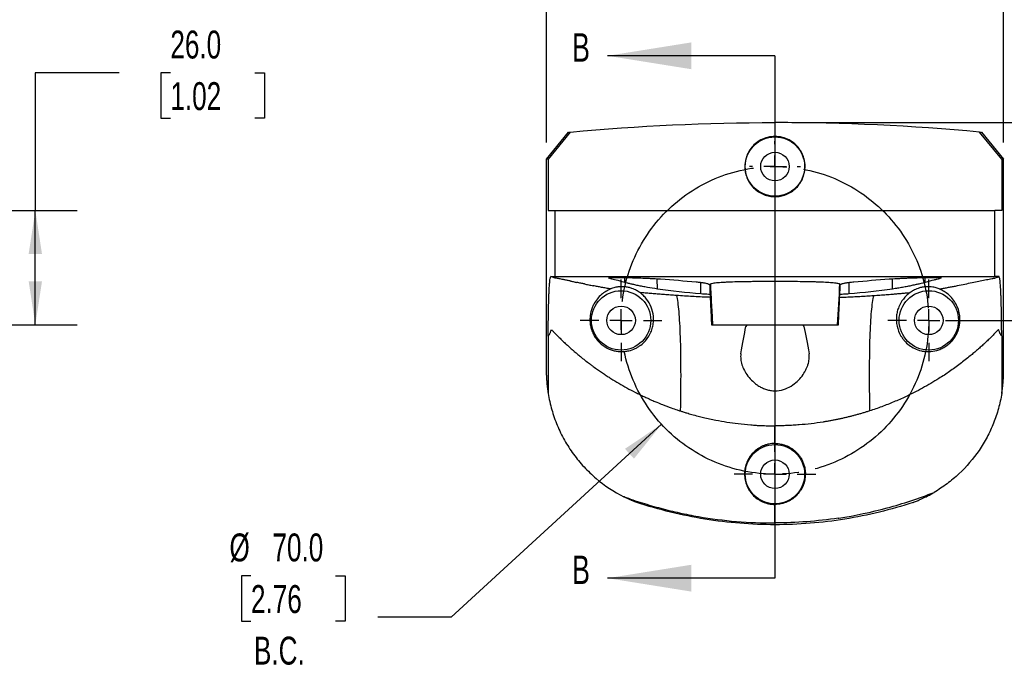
# Model space of a CAD drawing. Header units: millimetres. Extents: x 19 to 819, y 19 to 629.
# Tile 9 of 12: x 243 to 467, y 392 to 540. Entities that reach past the tile are written whole.
import ezdxf

# ---------------------------------------------------------------- set-up
doc = ezdxf.new("R2010")
doc.units = ezdxf.units.MM
doc.header["$LTSCALE"] = 3
doc.linetypes.add('SLD-Center', pattern=[19.05, 15.24, -1.27, 1.27, -1.27])
doc.linetypes.add('SLD-Solid', pattern=[0])
doc.layers.add('CENTER', color=40, linetype='SLD-Center')
doc.layers.add('DIMENSIONS', color=140, linetype='SLD-Solid', lineweight=25)
doc.layers.add('TEXT', color=140, linetype='SLD-Solid', lineweight=25)
doc.styles.add('SLDTEXTSTYLE0', font='TXT', dxfattribs={"width": 0.7})
doc.dimstyles.new('SLDDIMSTYLE0', dxfattribs={"dimtxt": 6.474023, "dimasz": 9.906, "dimexe": 0, "dimexo": 0.0625, "dimgap": 1.618506, "dimtad": 0, "dimtih": 1, "dimtoh": 1, "dimrnd": 1e-09, "dimzin": 4, "dimdsep": 46, "dimtxsty": 'SLDTEXTSTYLE0', "dimsah": 1, "dimcen": 0.09, "dimadec": 0, "dimazin": 1, "dimtfac": 1, "dimtofl": 0, "dimtmove": 0, "dimatfit": 3, "dimfxl": 0, "dimfrac": 2, "dimtolj": 1, "dimtzin": 12, "dimarcsym": 0})
doc.dimstyles.new('SLDDIMSTYLE2', dxfattribs={"dimtxt": 6.474023, "dimasz": 9.906, "dimexe": 0, "dimexo": 0.0625, "dimgap": 1.618506, "dimtad": 0, "dimtih": 1, "dimtoh": 1, "dimrnd": 1e-09, "dimzin": 4, "dimdsep": 46, "dimtxsty": 'SLDTEXTSTYLE0', "dimsah": 1, "dimcen": 0, "dimadec": 0, "dimazin": 1, "dimtfac": 1, "dimtofl": 0, "dimtmove": 0, "dimatfit": 3, "dimfxl": 0, "dimfrac": 2, "dimtolj": 1, "dimtzin": 12, "dimarcsym": 0})
doc.dimstyles.new('SLDDIMSTYLE3', dxfattribs={"dimtxt": 6.474023, "dimasz": 9.906, "dimexe": 0, "dimexo": 0.0625, "dimgap": 1.618506, "dimtad": 0, "dimtih": 1, "dimtoh": 1, "dimrnd": 1e-09, "dimzin": 4, "dimdsep": 46, "dimtxsty": 'SLDTEXTSTYLE0', "dimsah": 1, "dimcen": 0.09, "dimadec": 0, "dimazin": 1, "dimtfac": 1, "dimtmove": 0, "dimatfit": 0, "dimfxl": 0, "dimfrac": 2, "dimtolj": 1, "dimtzin": 12, "dimarcsym": 0})

# ---------------------------------------------------------------- blocks, each defined once
blk = doc.blocks.new('_D')
at = {"layer": 'DIMENSIONS'}
for p, q in [((265.68, 528.34), (246.63, 528.34)), ((246.63, 528.34), (246.63, 497.04)), ((277.35, 528.34), (275.17, 528.34)), ((275.17, 528.34), (275.17, 518.05)), ((296.59, 528.34), (298.76, 528.34)), ((298.76, 528.34), (298.76, 518.05)), ((275.17, 518.05), (277.35, 518.05)), ((298.76, 518.05), (296.59, 518.05)), ((222.78, 497.04), (256.15, 497.04)), ((246.63, 471.04), (246.63, 497.04)), ((198.28, 471.04), (256.15, 471.04))]:
    blk.add_line(p, q, dxfattribs=at)
for points in [[(246.63, 497.04), (245.11, 487.14), (248.15, 487.14)], [(246.63, 471.04), (248.15, 480.95), (245.11, 480.95)]]:
    blk.add_solid(points, dxfattribs=at)
at = {"layer": 'DIMENSIONS', "char_height": 6.35, "attachment_point": 1, "style": 'SLDTEXTSTYLE0'}
for s, insert in [('26.0', (277.35, 537.98)), ('1.02', (277.35, 526.24))]:
    blk.add_mtext(s, dxfattribs=dict(at, insert=insert))
blk = doc.blocks.new('_D_3')
at = {"layer": 'DIMENSIONS'}
for p, q in [((389.11, 448.39), (341.25, 404.51)), ((295.69, 413.91), (293.52, 413.91)), ((293.52, 413.91), (293.52, 403.62)), ((314.93, 413.91), (317.1, 413.91)), ((317.1, 413.91), (317.1, 403.62)), ((293.52, 403.62), (295.69, 403.62)), ((317.1, 403.62), (314.93, 403.62)), ((341.25, 404.51), (324.58, 404.51))]:
    blk.add_line(p, q, dxfattribs=at)
blk.add_solid([(389.11, 448.39), (380.78, 442.82), (382.84, 440.57)], dxfattribs=at)
at = {"layer": 'DIMENSIONS', "char_height": 6.35, "attachment_point": 1, "style": 'SLDTEXTSTYLE0'}
for s, insert in [('%%c', (290.8, 423.55)), ('70.0', (300.58, 423.55)), ('2.76', (295.69, 411.81)), ('B.C.', (296.37, 400.07))]:
    blk.add_mtext(s, dxfattribs=dict(at, insert=insert))
blk = doc.blocks.new('_D_4')
at = {"layer": 'DIMENSIONS'}
for p, q in [((362.91, 512.51), (362.91, 578.26)), ((466.91, 512.51), (466.91, 578.26)), ((362.91, 568.74), (398.38, 568.74)), ((407.15, 568.74), (404.98, 568.74)), ((404.98, 568.74), (404.98, 558.45)), ((426.39, 568.74), (428.57, 568.74)), ((428.57, 568.74), (428.57, 558.45)), ((466.91, 568.74), (435.16, 568.74)), ((404.98, 558.45), (407.15, 558.45)), ((428.57, 558.45), (426.39, 558.45))]:
    blk.add_line(p, q, dxfattribs=at)
for points in [[(362.91, 568.74), (372.82, 567.21), (372.82, 570.26)], [(466.91, 568.74), (457, 570.26), (457, 567.21)]]:
    blk.add_solid(points, dxfattribs=at)
at = {"layer": 'DIMENSIONS', "char_height": 6.35, "attachment_point": 1, "style": 'SLDTEXTSTYLE0'}
for s, insert in [('104.0', (404.46, 578.37)), ('4.09', (407.15, 566.63))]:
    blk.add_mtext(s, dxfattribs=dict(at, insert=insert))
blk = doc.blocks.new('_D_5')
at = {"layer": 'DIMENSIONS'}
for p, q in [((519.92, 517.04), (519.92, 536.09)), ((418.72, 517.04), (529.45, 517.04)), ((510.31, 493.64), (508.13, 493.64)), ((508.13, 493.64), (508.13, 483.35)), ((529.54, 493.64), (531.72, 493.64)), ((531.72, 493.64), (531.72, 483.35)), ((508.13, 483.35), (510.31, 483.35)), ((531.72, 483.35), (529.54, 483.35)), ((453.72, 472.04), (529.45, 472.04)), ((519.92, 472.04), (519.92, 452.99))]:
    blk.add_line(p, q, dxfattribs=at)
for points in [[(519.92, 517.04), (521.45, 526.95), (518.4, 526.95)], [(519.92, 472.04), (518.4, 462.14), (521.45, 462.14)]]:
    blk.add_solid(points, dxfattribs=at)
at = {"layer": 'DIMENSIONS', "char_height": 6.35, "attachment_point": 1, "style": 'SLDTEXTSTYLE0'}
for s, insert in [('45.0', (510.31, 503.28)), ('1.77', (510.31, 491.54))]:
    blk.add_mtext(s, dxfattribs=dict(at, insert=insert))
blk = doc.blocks.new('SW_CENTERMARKSYMBOL_0')
at = {"layer": 'CENTER', "color": 0}
for p, q in [((0, 5.08), (0, 9.29)), ((0, 0), (0, 2.54)), ((-5.08, 0), (-9.29, 0)), ((0, 0), (-2.54, 0)), ((0, 0), (0, -2.54)), ((0, 0), (2.54, 0)), ((5.08, 0), (9.29, 0)), ((0, -5.08), (0, -9.29))]:
    blk.add_line(p, q, dxfattribs=at)
blk = doc.blocks.new('SW_CENTERMARKSYMBOL_1')
at = {"layer": 'CENTER', "color": 0}
for p, q in [((0, 5.08), (0, 9.29)), ((0, 0), (0, 2.54)), ((-5.08, 0), (-9.29, 0)), ((0, 0), (-2.54, 0)), ((0, 0), (0, -2.54)), ((0, 0), (2.54, 0)), ((5.08, 0), (9.29, 0)), ((0, -5.08), (0, -9.29))]:
    blk.add_line(p, q, dxfattribs=at)
blk = doc.blocks.new('SW_CENTERMARKSYMBOL_2')
at = {"layer": 'CENTER', "color": 0}
for p, q in [((0, 5.08), (0, 5.79)), ((0, 0), (0, 2.54)), ((-5.08, 0), (-5.79, 0)), ((0, 0), (-2.54, 0)), ((0, 0), (0, -2.54)), ((0, 0), (2.54, 0)), ((5.08, 0), (5.79, 0)), ((0, -5.08), (0, -5.79))]:
    blk.add_line(p, q, dxfattribs=at)
blk = doc.blocks.new('SW_CENTERMARKSYMBOL_3')
at = {"layer": 'CENTER', "color": 0}
for p, q in [((0, 5.08), (0, 9.29)), ((0, 0), (0, 2.54)), ((-5.08, 0), (-9.29, 0)), ((0, 0), (-2.54, 0)), ((0, 0), (0, -2.54)), ((0, 0), (2.54, 0)), ((5.08, 0), (9.29, 0)), ((0, -5.08), (0, -9.29))]:
    blk.add_line(p, q, dxfattribs=at)

msp = doc.modelspace()

# ---------------------------------------------------------------- linework, layer by layer
for p, q in [((362.911, 508.7), (367.945, 514.836)), ((368.338, 514.872), (363.302, 508.737)), ((466.519, 508.737), (461.483, 514.872)), ((461.876, 514.836), (466.911, 508.7)), ((362.911, 459.586), (362.911, 508.7)), ((363.302, 508.737), (363.311, 497.044)), ((466.519, 508.737), (466.511, 497.044)), ((466.911, 459.586), (466.911, 508.7)), ((363.311, 497.044), (364.911, 497.044)), ((364.911, 482.044), (364.911, 497.044)), ((364.911, 497.044), (464.911, 497.044)), ((464.911, 482.044), (464.911, 497.044)), ((466.511, 497.044), (464.911, 497.044)), ((380.721, 480.684), (380.748, 481.797)), ((449.1, 480.684), (449.073, 481.797)), ((388.151, 479.178), (388.145, 481.516)), ((398.054, 478.053), (398.047, 480.693)), ((400.082, 480.205), (400.209, 480.359)), ((429.74, 480.205), (429.612, 480.359)), ((431.767, 478.053), (431.774, 480.694)), ((441.67, 479.178), (441.676, 481.515)), ((400.718, 471.044), (429.103, 471.044)), ((408.477, 471.044), (408.319, 470.669)), ((421.503, 470.669), (421.35, 471.044))]:
    msp.add_line(p, q)
at = {"flags": 128}
for points in [[(367.945, 514.836), (368.165, 514.856), (368.338, 514.872)], [(461.483, 514.872), (461.703, 514.852), (461.876, 514.836)], [(363.302, 508.737), (363.107, 508.718), (362.911, 508.7)], [(466.911, 508.7), (466.715, 508.718), (466.519, 508.737)]]:
    msp.add_lwpolyline(points, dxfattribs=at)
for centre, radius in [((414.911, 507.044), 6.75), ((414.911, 507.044), 3.25), ((379.911, 472.044), 6.75), ((449.911, 472.044), 6.75), ((379.911, 472.044), 3.25), ((449.911, 472.044), 3.25), ((414.911, 437.044), 6.75), ((414.911, 437.044), 3.25)]:
    msp.add_circle(centre, radius)
for points in [[(368.338, 514.872), (383.818, 516.32), (399.363, 517.044), (414.911, 517.044)], [(461.483, 514.872), (446.003, 516.32), (430.459, 517.044), (414.911, 517.044)], [(388.888, 481.468), (391.585, 481.278), (394.28, 481.053), (396.975, 480.808)], [(399.801, 480.28), (399.703, 480.322), (399.613, 480.363), (399.531, 480.403)], [(399.801, 480.28), (399.84, 480.263), (399.92, 480.229), (400.005, 480.195), (400.049, 480.177)], [(414.911, 480.972), (414.911, 480.966), (414.911, 480.961), (414.911, 480.955)], [(429.612, 480.359), (429.449, 477.254), (429.281, 474.149), (429.103, 471.044)], [(430.02, 480.28), (429.981, 480.263), (429.901, 480.229), (429.816, 480.195), (429.772, 480.177)], [(430.02, 480.28), (430.118, 480.322), (430.208, 480.363), (430.29, 480.403)], [(432.847, 480.808), (435.541, 481.053), (438.236, 481.278), (440.933, 481.468)], [(398.054, 478.053), (394.743, 478.343), (391.444, 478.73), (388.151, 479.178)], [(441.67, 479.178), (438.377, 478.73), (435.078, 478.343), (431.767, 478.053)], [(407.162, 464.461), (407.538, 466.802), (407.923, 468.869), (408.319, 470.669)], [(421.503, 470.669), (421.898, 468.869), (422.284, 466.802), (422.659, 464.461)], [(414.911, 455.941), (414.911, 455.969), (414.911, 455.997), (414.911, 456.024)], [(414.911, 455.941), (414.911, 453.443), (414.911, 450.795), (414.911, 448.044)], [(414.911, 446.015), (414.91, 446.691), (414.911, 447.368), (414.911, 448.044)], [(414.911, 444.039), (414.91, 444.698), (414.91, 445.356), (414.911, 446.015)], [(414.911, 427.044), (414.911, 428.103), (414.911, 429.144), (414.911, 430.168)], [(429.317, 427.044), (424.542, 426.327), (419.74, 425.957), (414.911, 425.938)], [(414.911, 425.938), (414.911, 426.308), (414.911, 426.676), (414.911, 427.044)], [(429.317, 427.044), (429.363, 427.051), (429.408, 427.058), (429.453, 427.064)]]:
    msp.add_open_spline(points, degree=3)
for points, knots in [([(421.764, 507.044), (421.764, 507.615), (421.694, 508.261), (421.387, 509.314), (421.25, 509.678), (420.89, 510.416), (420.666, 510.79), (420.118, 511.52), (419.793, 511.877), (419.038, 512.535), (418.609, 512.836), (417.66, 513.342), (417.142, 513.545), (416.052, 513.822), (415.481, 513.894), (414.34, 513.894), (413.769, 513.822), (412.679, 513.545), (412.161, 513.342), (411.212, 512.836), (410.783, 512.535), (410.028, 511.877), (409.703, 511.52), (409.155, 510.79), (408.931, 510.416), (408.571, 509.678), (408.434, 509.314), (408.127, 508.261), (408.057, 507.615), (408.057, 507.044)], [0, 0, 0, 0, 0.125, 0.125, 0.1875, 0.1875, 0.25, 0.25, 0.3125, 0.3125, 0.375, 0.375, 0.4375, 0.4375, 0.5, 0.5, 0.5625, 0.5625, 0.625, 0.625, 0.6875, 0.6875, 0.75, 0.75, 0.8125, 0.8125, 0.875, 0.875, 1, 1, 1, 1]), ([(408.057, 507.044), (408.057, 506.64), (408.092, 506.221), (408.249, 505.372), (408.37, 504.942), (408.704, 504.098), (408.917, 503.684), (409.429, 502.9), (409.729, 502.53), (410.398, 501.861), (410.767, 501.561), (411.551, 501.049), (411.965, 500.836), (412.809, 500.501), (413.239, 500.38), (414.088, 500.223), (414.507, 500.187), (415.315, 500.187), (415.734, 500.223), (416.582, 500.38), (417.012, 500.501), (417.856, 500.836), (418.27, 501.049), (419.054, 501.561), (419.423, 501.861), (420.093, 502.53), (420.392, 502.9), (420.904, 503.684), (421.117, 504.098), (421.451, 504.942), (421.572, 505.372), (421.729, 506.221), (421.764, 506.64), (421.764, 507.044)], [0, 0, 0, 0, 0.0625, 0.0625, 0.125, 0.125, 0.1875, 0.1875, 0.25, 0.25, 0.3125, 0.3125, 0.375, 0.375, 0.4375, 0.4375, 0.5, 0.5, 0.5625, 0.5625, 0.625, 0.625, 0.6875, 0.6875, 0.75, 0.75, 0.8125, 0.8125, 0.875, 0.875, 0.9375, 0.9375, 1, 1, 1, 1]), ([(363.319, 468.415), (363.326, 469.585), (363.336, 470.702), (363.356, 472.296), (363.363, 472.814), (363.376, 473.57), (363.38, 473.819), (363.389, 474.305), (363.394, 474.541), (363.419, 475.693), (363.442, 476.514), (363.479, 477.609), (363.492, 477.948), (363.519, 478.57), (363.533, 478.854), (363.561, 479.375), (363.575, 479.612), (363.605, 480.043), (363.62, 480.239), (363.665, 480.766), (363.696, 481.037), (363.757, 481.469), (363.788, 481.629), (363.851, 481.867), (363.882, 481.946), (363.914, 481.993)], [0, 0, 0, 0, 0.125, 0.125, 0.1875, 0.1875, 0.21875, 0.21875, 0.25, 0.25, 0.375, 0.375, 0.4375, 0.4375, 0.5, 0.5, 0.5625, 0.5625, 0.625, 0.625, 0.75, 0.75, 0.875, 0.875, 1, 1, 1, 1]), ([(363.914, 481.993), (363.934, 482.025), (363.955, 482.04), (363.997, 482.05), (364.017, 482.047), (364.08, 482.044), (364.121, 482.046), (364.246, 482.043), (364.329, 482.044), (364.578, 482.045), (364.744, 482.044), (364.911, 482.044)], [0, 0, 0, 0, 0.0625, 0.0625, 0.125, 0.125, 0.25, 0.25, 0.5, 0.5, 1, 1, 1, 1]), ([(364.918, 481.665), (364.836, 481.695), (364.671, 481.756), (364.42, 481.84), (364.168, 481.92), (363.998, 481.969), (363.914, 481.993)], [0, 0, 0, 0, 0.25080722, 0.50100796, 0.75070879, 1, 1, 1, 1]), ([(364.911, 482.044), (364.911, 482.045), (365.234, 482.044), (366.186, 482.044), (366.581, 482.044), (367.294, 482.044), (367.552, 482.044), (368.107, 482.044), (368.403, 482.044), (369.97, 482.044), (371.504, 482.044), (373.769, 482.044), (374.24, 482.044), (375.217, 482.044), (375.724, 482.044), (377.291, 482.044), (378.39, 482.044), (381.847, 482.044), (384.362, 482.044), (387.774, 482.044), (388.472, 482.044), (389.883, 482.044), (390.597, 482.044), (392.76, 482.044), (395.705, 482.044), (398.771, 482.044), (401.117, 482.044), (401.906, 482.044), (403.5, 482.044), (404.307, 482.044), (408.344, 482.044), (411.609, 482.044), (414.911, 482.044)], [0, 0, 0, 0, 0.125, 0.125, 0.1875, 0.1875, 0.21875, 0.21875, 0.25, 0.25, 0.375, 0.375, 0.40625, 0.40625, 0.4375, 0.4375, 0.5, 0.5, 0.625, 0.625, 0.65625, 0.65625, 0.6875, 0.6875, 0.75, 0.8125, 0.8125, 0.84375, 0.84375, 0.875, 0.875, 1, 1, 1, 1]), ([(368.301, 481.008), (368.161, 481.037), (367.889, 481.093), (367.503, 481.171), (367.145, 481.243), (366.816, 481.309), (366.452, 481.381), (366.057, 481.457), (365.641, 481.536), (365.32, 481.595), (365.112, 481.632), (365.005, 481.65), (364.949, 481.66), (364.918, 481.665)], [0, 0, 0, 0, 0.1136298, 0.221039, 0.3221441, 0.4168877, 0.5052369, 0.6415005, 0.7710055, 0.894863, 0.9466304, 0.9699922, 1, 1, 1, 1]), ([(380.721, 480.684), (379.961, 480.902), (379.319, 481.068), (378.268, 481.331), (377.858, 481.429), (377.423, 481.547), (377.308, 481.582), (377.14, 481.643), (377.087, 481.669), (377.023, 481.74), (377.105, 481.776), (377.313, 481.805)], [0, 0, 0, 0, 0.25, 0.25, 0.5, 0.5, 0.625, 0.625, 0.75, 0.75, 1, 1, 1, 1]), ([(377.313, 481.805), (377.385, 481.816), (377.538, 481.822), (377.885, 481.828), (378.022, 481.829), (378.33, 481.829), (378.5, 481.829), (378.875, 481.826), (379.079, 481.824), (379.521, 481.819), (379.757, 481.816), (380.251, 481.807), (380.51, 481.802), (381.052, 481.791), (381.336, 481.785), (382.213, 481.764), (382.82, 481.747), (384.078, 481.706), (384.73, 481.683), (385.676, 481.644), (385.988, 481.63), (386.605, 481.601), (386.911, 481.586), (387.808, 481.538), (388.367, 481.504), (388.888, 481.468)], [0, 0, 0, 0, 0.125, 0.125, 0.1875, 0.1875, 0.25, 0.25, 0.3125, 0.3125, 0.375, 0.375, 0.4375, 0.4375, 0.5, 0.5, 0.625, 0.625, 0.75, 0.75, 0.8125, 0.8125, 0.875, 0.875, 1, 1, 1, 1]), ([(414.911, 482.044), (418.212, 482.044), (421.458, 482.044), (426.248, 482.044), (427.832, 482.044), (430.186, 482.044), (430.969, 482.044), (432.522, 482.044), (433.288, 482.044), (437.071, 482.044), (439.941, 482.044), (443.337, 482.044), (444.006, 482.044), (445.326, 482.044), (445.977, 482.044), (447.888, 482.044), (449.1, 482.044), (452.559, 482.044), (454.629, 482.044), (456.914, 482.044), (457.357, 482.044), (458.204, 482.044), (458.609, 482.044), (459.766, 482.044), (460.464, 482.044), (461.712, 482.044), (462.262, 482.044), (462.977, 482.044), (463.197, 482.044), (463.598, 482.044), (463.78, 482.044), (464.587, 482.044), (464.911, 482.045), (464.911, 482.044)], [0, 0, 0, 0, 0.125, 0.125, 0.1875, 0.1875, 0.21875, 0.21875, 0.25, 0.25, 0.375, 0.375, 0.40625, 0.40625, 0.4375, 0.4375, 0.5, 0.5, 0.625, 0.625, 0.65625, 0.65625, 0.6875, 0.6875, 0.75, 0.75, 0.8125, 0.8125, 0.84375, 0.84375, 0.875, 0.875, 1, 1, 1, 1]), ([(414.911, 482.044), (414.911, 481.922), (414.911, 481.775), (414.911, 481.422), (414.911, 481.217), (414.911, 480.972)], [0, 0, 0, 0, 0.5, 0.5, 1, 1, 1, 1]), ([(440.933, 481.468), (441.454, 481.504), (442.012, 481.538), (442.902, 481.586), (443.21, 481.601), (443.83, 481.63), (444.143, 481.644), (444.776, 481.67), (445.097, 481.682), (445.735, 481.705), (446.051, 481.716), (446.676, 481.736), (446.985, 481.746), (447.597, 481.763), (447.899, 481.771), (448.771, 481.792), (449.313, 481.803), (450.314, 481.82), (450.751, 481.825), (451.316, 481.829), (451.49, 481.829), (451.798, 481.829), (451.932, 481.828), (452.164, 481.824), (452.26, 481.822), (452.415, 481.815), (452.472, 481.811), (452.509, 481.805)], [0, 0, 0, 0, 0.125, 0.125, 0.1875, 0.1875, 0.25, 0.25, 0.3125, 0.3125, 0.375, 0.375, 0.4375, 0.4375, 0.5, 0.5, 0.625, 0.625, 0.75, 0.75, 0.8125, 0.8125, 0.875, 0.875, 0.9375, 0.9375, 1, 1, 1, 1]), ([(452.509, 481.805), (452.717, 481.776), (452.797, 481.74), (452.715, 481.647), (452.551, 481.589), (452.121, 481.472), (451.946, 481.428), (451.535, 481.325), (451.299, 481.267), (450.505, 481.068), (449.86, 480.902), (449.1, 480.684)], [0, 0, 0, 0, 0.25, 0.25, 0.5, 0.5, 0.625, 0.625, 0.75, 0.75, 1, 1, 1, 1]), ([(452.284, 479.194), (452.449, 479.221), (452.777, 479.274), (453.257, 479.356), (453.723, 479.437), (454.334, 479.547), (455.085, 479.687), (456.278, 479.918), (457.724, 480.212), (459.369, 480.557), (460.912, 480.883), (462.351, 481.18), (463.465, 481.4), (464.199, 481.54), (464.604, 481.613), (464.804, 481.648), (464.903, 481.665)], [0, 0, 0, 0, 0.0320559, 0.0635034, 0.0943439, 0.1245789, 0.1861865, 0.2477783, 0.3741438, 0.5004295, 0.6255522, 0.7505517, 0.8751878, 0.9376392, 0.9688758, 1, 1, 1, 1]), ([(464.903, 481.665), (465.013, 481.705), (465.233, 481.785), (465.568, 481.894), (465.794, 481.96), (465.907, 481.993)], [0, 0, 0, 0, 0.3332531, 0.6665391, 1, 1, 1, 1]), ([(465.908, 481.993), (465.887, 482.025), (465.866, 482.04), (465.824, 482.05), (465.804, 482.047), (465.741, 482.044), (465.7, 482.046), (465.575, 482.043), (465.492, 482.044), (465.243, 482.045), (465.077, 482.044), (464.911, 482.044)], [0, 0, 0, 0, 0.0625, 0.0625, 0.125, 0.125, 0.25, 0.25, 0.5, 0.5, 1, 1, 1, 1]), ([(466.501, 468.5), (466.495, 469.666), (466.485, 470.777), (466.465, 472.362), (466.457, 472.877), (466.444, 473.627), (466.44, 473.875), (466.431, 474.358), (466.426, 474.593), (466.401, 475.737), (466.378, 476.552), (466.347, 477.458), (466.341, 477.633), (466.328, 477.969), (466.321, 478.13), (466.301, 478.593), (466.287, 478.875), (466.259, 479.391), (466.245, 479.627), (466.216, 480.055), (466.201, 480.249), (466.155, 480.773), (466.125, 481.042), (466.063, 481.472), (466.032, 481.631), (465.97, 481.868), (465.939, 481.946), (465.908, 481.993)], [0, 0, 0, 0, 0.125, 0.125, 0.1875, 0.1875, 0.21875, 0.21875, 0.25, 0.25, 0.375, 0.375, 0.40625, 0.40625, 0.4375, 0.4375, 0.5, 0.5, 0.5625, 0.5625, 0.625, 0.625, 0.75, 0.75, 0.875, 0.875, 1, 1, 1, 1]), ([(368.301, 481.008), (368.418, 480.984), (368.658, 480.934), (369.036, 480.855), (369.423, 480.774), (369.688, 480.718), (369.817, 480.691)], [0, 0, 0, 0, 0.2383643, 0.4910918, 0.750687, 1, 1, 1, 1]), ([(371.559, 480.325), (371.43, 480.352), (371.158, 480.409), (370.738, 480.497), (370.286, 480.592), (369.978, 480.657), (369.817, 480.691)], [0, 0, 0, 0, 0.2163818, 0.4550743, 0.7162389, 1, 1, 1, 1]), ([(371.559, 480.325), (371.721, 480.292), (372.044, 480.224), (372.537, 480.123), (373.044, 480.019), (373.391, 479.95), (373.57, 479.915)], [0, 0, 0, 0, 0.2478959, 0.4958806, 0.7397772, 1, 1, 1, 1]), ([(377.537, 479.194), (377.361, 479.222), (377.01, 479.28), (376.49, 479.368), (375.977, 479.459), (375.32, 479.578), (374.51, 479.73), (373.889, 479.852), (373.57, 479.915)], [0, 0, 0, 0, 0.1269862, 0.2540643, 0.3812633, 0.5086107, 0.7479848, 1, 1, 1, 1]), ([(384.166, 478.368), (383.927, 478.54), (383.672, 478.703), (383.239, 478.938), (383.086, 479.015), (382.748, 479.168), (382.565, 479.244), (382.244, 479.357), (382.129, 479.395), (381.878, 479.469), (381.74, 479.506), (381.448, 479.572), (381.297, 479.601), (381.009, 479.647), (380.877, 479.663), (380.639, 479.686), (380.533, 479.693), (380.335, 479.703), (380.246, 479.705), (379.994, 479.707), (379.849, 479.702), (379.58, 479.685), (379.457, 479.674), (379.228, 479.647), (379.121, 479.632), (378.817, 479.581), (378.637, 479.542), (378.297, 479.456), (378.138, 479.409), (377.83, 479.307), (377.681, 479.252), (377.537, 479.194)], [0, 0, 0, 0, 0.125, 0.125, 0.1875, 0.1875, 0.25, 0.25, 0.28125, 0.28125, 0.3125, 0.3125, 0.34375, 0.34375, 0.375, 0.375, 0.40625, 0.40625, 0.4375, 0.4375, 0.5, 0.5, 0.5625, 0.5625, 0.625, 0.625, 0.75, 0.75, 0.875, 0.875, 1, 1, 1, 1]), ([(388.151, 479.178), (387.382, 479.282), (386.624, 479.406), (385.504, 479.61), (385.137, 479.68), (384.431, 479.82), (384.089, 479.891), (383.43, 480.031), (383.112, 480.101), (382.52, 480.234), (382.244, 480.298), (381.731, 480.42), (381.493, 480.479), (381.069, 480.587), (380.882, 480.638), (380.721, 480.684)], [0, 0, 0, 0, 0.25, 0.25, 0.375, 0.375, 0.5, 0.5, 0.625, 0.625, 0.75, 0.75, 0.875, 0.875, 1, 1, 1, 1]), ([(396.975, 480.808), (397.31, 480.777), (397.616, 480.746), (398.034, 480.697), (398.167, 480.681), (398.418, 480.647), (398.537, 480.63), (398.865, 480.578), (399.048, 480.544), (399.344, 480.474), (399.457, 480.438), (399.531, 480.403)], [0, 0, 0, 0, 0.25, 0.25, 0.375, 0.375, 0.5, 0.5, 0.75, 0.75, 1, 1, 1, 1]), ([(400.051, 480.203), (400.07, 479.795), (400.152, 477.958), (400.289, 474.905), (400.409, 472.26), (400.464, 471.043)], [0, 0, 0, 0, 0.1337308, 0.6015068, 1, 1, 1, 1]), ([(400.209, 480.359), (400.352, 480.422), (400.569, 480.477), (401.002, 480.551), (401.165, 480.575), (401.526, 480.618), (401.726, 480.639), (402.375, 480.697), (402.87, 480.73), (403.701, 480.774), (403.993, 480.788), (404.607, 480.813), (404.931, 480.825), (405.935, 480.857), (406.646, 480.875), (407.774, 480.898), (408.16, 480.904), (408.952, 480.917), (409.361, 480.922), (410.594, 480.937), (411.434, 480.944), (412.72, 480.951), (413.153, 480.952), (414.028, 480.955), (414.47, 480.955), (414.911, 480.955)], [0, 0, 0, 0, 0.125, 0.125, 0.1875, 0.1875, 0.25, 0.25, 0.375, 0.375, 0.4375, 0.4375, 0.5, 0.5, 0.625, 0.625, 0.6875, 0.6875, 0.75, 0.75, 0.875, 0.875, 0.9375, 0.9375, 1, 1, 1, 1]), ([(400.209, 480.359), (400.252, 479.545), (400.337, 477.942), (400.465, 475.576), (400.591, 473.285), (400.676, 471.782), (400.718, 471.044)], [0, 0, 0, 0, 0.2620449, 0.5160582, 0.7620423, 1, 1, 1, 1]), ([(414.911, 480.955), (415.793, 480.955), (416.662, 480.953), (417.946, 480.946), (418.371, 480.943), (419.214, 480.936), (419.634, 480.932), (420.873, 480.917), (421.661, 480.905), (422.789, 480.883), (423.155, 480.874), (423.87, 480.856), (424.219, 480.846), (425.223, 480.814), (425.835, 480.789), (426.667, 480.745), (426.93, 480.73), (427.427, 480.696), (427.662, 480.678), (428.309, 480.62), (428.669, 480.577), (429.104, 480.503), (429.231, 480.476), (429.45, 480.42), (429.541, 480.391), (429.612, 480.359)], [0, 0, 0, 0, 0.125, 0.125, 0.1875, 0.1875, 0.25, 0.25, 0.375, 0.375, 0.4375, 0.4375, 0.5, 0.5, 0.625, 0.625, 0.6875, 0.6875, 0.75, 0.75, 0.875, 0.875, 0.9375, 0.9375, 1, 1, 1, 1]), ([(429.357, 471.043), (429.412, 472.259), (429.532, 474.904), (429.669, 477.958), (429.752, 479.795), (429.77, 480.203)], [0, 0, 0, 0, 0.3985054, 0.866272, 1, 1, 1, 1]), ([(430.29, 480.403), (430.364, 480.438), (430.475, 480.473), (430.696, 480.525), (430.779, 480.543), (430.963, 480.578), (431.065, 480.595), (431.393, 480.647), (431.642, 480.68), (432.2, 480.746), (432.511, 480.777), (432.847, 480.808)], [0, 0, 0, 0, 0.25, 0.25, 0.375, 0.375, 0.5, 0.5, 0.75, 0.75, 1, 1, 1, 1]), ([(449.1, 480.684), (448.778, 480.591), (448.358, 480.484), (447.585, 480.3), (447.304, 480.235), (446.714, 480.102), (446.402, 480.033), (445.743, 479.893), (445.396, 479.821), (444.689, 479.681), (444.327, 479.611), (443.585, 479.477), (443.203, 479.411), (442.438, 479.287), (442.055, 479.23), (441.67, 479.178)], [0, 0, 0, 0, 0.25, 0.25, 0.375, 0.375, 0.5, 0.5, 0.625, 0.625, 0.75, 0.75, 0.875, 0.875, 1, 1, 1, 1]), ([(452.284, 479.194), (452.139, 479.252), (451.991, 479.307), (451.682, 479.409), (451.522, 479.457), (451.181, 479.543), (450.999, 479.582), (450.593, 479.649), (450.369, 479.678), (449.968, 479.702), (449.823, 479.707), (449.572, 479.705), (449.482, 479.703), (449.284, 479.693), (449.177, 479.686), (448.936, 479.662), (448.806, 479.646), (448.517, 479.6), (448.363, 479.57), (448.072, 479.503), (447.934, 479.467), (447.684, 479.393), (447.569, 479.355), (447.25, 479.242), (447.07, 479.167), (446.734, 479.015), (446.581, 478.937), (446.148, 478.702), (445.893, 478.539), (445.654, 478.367)], [0, 0, 0, 0, 0.125, 0.125, 0.25, 0.25, 0.375, 0.375, 0.5, 0.5, 0.5625, 0.5625, 0.59375, 0.59375, 0.625, 0.625, 0.65625, 0.65625, 0.6875, 0.6875, 0.71875, 0.71875, 0.75, 0.75, 0.8125, 0.8125, 0.875, 0.875, 1, 1, 1, 1]), ([(377.537, 479.194), (377.15, 479.037), (376.785, 478.852), (376.083, 478.422), (375.746, 478.177), (375.101, 477.616), (374.792, 477.3), (374.205, 476.573), (373.928, 476.163), (373.551, 475.441), (373.432, 475.182), (373.213, 474.614), (373.113, 474.305), (372.946, 473.611), (372.879, 473.231), (372.827, 472.582), (372.818, 472.353), (372.824, 471.858), (372.84, 471.595), (372.891, 471.174), (372.913, 471.029), (372.967, 470.729), (373, 470.574), (373.119, 470.098), (373.223, 469.768), (373.505, 469.079), (373.675, 468.738), (373.98, 468.235), (374.09, 468.068), (374.323, 467.746), (374.446, 467.592), (374.828, 467.146), (375.108, 466.871), (375.679, 466.388), (375.976, 466.176), (376.892, 465.616), (377.507, 465.362), (378.436, 465.107), (378.744, 465.045), (379.349, 464.962), (379.647, 464.941), (380.233, 464.934), (380.521, 464.949), (381.089, 465.011), (381.367, 465.059), (382.171, 465.244), (382.671, 465.423), (383.368, 465.757), (383.591, 465.88), (384.02, 466.144), (384.225, 466.286), (385.194, 467.03), (385.789, 467.731), (386.456, 468.843), (386.641, 469.226), (386.937, 469.992), (387.049, 470.376), (387.21, 471.142), (387.258, 471.523), (387.297, 472.279), (387.287, 472.651), (387.179, 473.739), (387.005, 474.429), (386.483, 475.724), (386.136, 476.329), (385.49, 477.16), (385.255, 477.423), (384.743, 477.918), (384.467, 478.151), (384.166, 478.368)], [0, 0, 0, 0, 0.0625, 0.0625, 0.125, 0.125, 0.1875, 0.1875, 0.25, 0.25, 0.28125, 0.28125, 0.3125, 0.3125, 0.34375, 0.34375, 0.359375, 0.359375, 0.375, 0.375, 0.3828125, 0.3828125, 0.390625, 0.390625, 0.40625, 0.40625, 0.421875, 0.421875, 0.4296875, 0.4296875, 0.4375, 0.4375, 0.453125, 0.453125, 0.46875, 0.46875, 0.5, 0.5, 0.515625, 0.515625, 0.53125, 0.53125, 0.546875, 0.546875, 0.5625, 0.5625, 0.59375, 0.59375, 0.609375, 0.609375, 0.625, 0.625, 0.6875, 0.6875, 0.71875, 0.71875, 0.75, 0.75, 0.78125, 0.78125, 0.8125, 0.8125, 0.875, 0.875, 0.9375, 0.9375, 0.96875, 0.96875, 1, 1, 1, 1]), ([(392.506, 477.7), (392.272, 477.716), (391.807, 477.747), (391.116, 477.797), (390.436, 477.846), (389.766, 477.897), (389.106, 477.948), (388.456, 477.999), (387.816, 478.051), (387.185, 478.104), (386.563, 478.156), (385.952, 478.209), (385.348, 478.261), (384.752, 478.315), (384.361, 478.35), (384.166, 478.368)], [0, 0, 0, 0, 0.0807282, 0.1607448, 0.2400744, 0.3187407, 0.3967665, 0.4741736, 0.5509827, 0.6272137, 0.7028856, 0.7780142, 0.8525548, 0.9265283, 1, 1, 1, 1]), ([(400.183, 477.28), (400.033, 477.286), (398.653, 477.338), (396.072, 477.474), (393.704, 477.624), (392.506, 477.7)], [0, 0, 0, 0, 0.0568309, 0.5226515, 1, 1, 1, 1]), ([(392.515, 477.699), (392.705, 476.836), (392.873, 475.613), (393.15, 472.449), (393.259, 470.506), (393.41, 465.98), (393.451, 463.396), (393.465, 457.737), (393.438, 454.662), (393.379, 451.438)], [0, 0, 0, 0, 0.25, 0.25, 0.5, 0.5, 0.75, 0.75, 1, 1, 1, 1]), ([(400.152, 477.96), (399.911, 477.961), (399.246, 477.962), (398.518, 478.018), (398.054, 478.053)], [0, 0, 0, 0, 0.361806, 1, 1, 1, 1]), ([(429.638, 477.279), (430.136, 477.301), (431.164, 477.345), (432.699, 477.422), (434.252, 477.507), (435.788, 477.598), (436.801, 477.666), (437.307, 477.7)], [0, 0, 0, 0, 0.19052566, 0.393361, 0.5942899, 0.7974, 1, 1, 1, 1]), ([(431.767, 478.053), (431.424, 478.028), (430.736, 477.977), (430.029, 477.95), (429.697, 477.957), (429.669, 477.957)], [0, 0, 0, 0, 0.4781386, 0.9562536, 1, 1, 1, 1]), ([(437.307, 477.7), (437.116, 476.837), (436.948, 475.615), (436.671, 472.45), (436.562, 470.508), (436.411, 465.982), (436.37, 463.398), (436.356, 457.738), (436.383, 454.663), (436.442, 451.438)], [0, 0, 0, 0, 0.25, 0.25, 0.5, 0.5, 0.75, 0.75, 1, 1, 1, 1]), ([(437.307, 477.7), (437.56, 477.717), (438.061, 477.75), (438.802, 477.803), (439.525, 477.856), (440.231, 477.91), (440.92, 477.964), (441.716, 478.028), (442.622, 478.102), (443.64, 478.188), (444.653, 478.276), (445.32, 478.337), (445.654, 478.367)], [0, 0, 0, 0, 0.0874221, 0.173332, 0.2577416, 0.3406629, 0.4221085, 0.5020911, 0.6253815, 0.7494246, 0.8742767, 1, 1, 1, 1]), ([(445.654, 478.367), (445.352, 478.149), (445.076, 477.917), (444.567, 477.423), (444.334, 477.163), (443.693, 476.34), (443.345, 475.738), (442.95, 474.762), (442.84, 474.425), (442.667, 473.728), (442.605, 473.369), (442.534, 472.638), (442.525, 472.264), (442.565, 471.507), (442.614, 471.126), (442.856, 469.982), (443.141, 469.216), (443.696, 468.29), (443.817, 468.107), (444.081, 467.745), (444.224, 467.566), (444.683, 467.047), (445.028, 466.721), (445.802, 466.129), (446.23, 465.863), (447.173, 465.414), (447.68, 465.235), (448.484, 465.053), (448.76, 465.007), (449.327, 464.947), (449.619, 464.933), (450.511, 464.948), (451.117, 465.03), (452.045, 465.29), (452.359, 465.401), (452.978, 465.671), (453.285, 465.83), (453.891, 466.207), (454.192, 466.426), (454.62, 466.795), (454.76, 466.924), (455.032, 467.199), (455.166, 467.345), (455.548, 467.799), (455.777, 468.122), (456.182, 468.805), (456.348, 469.149), (456.552, 469.663), (456.612, 469.833), (456.716, 470.163), (456.76, 470.324), (456.873, 470.795), (456.923, 471.096), (456.986, 471.655), (456.999, 471.917), (457.002, 472.408), (456.991, 472.635), (456.935, 473.277), (456.867, 473.653), (456.698, 474.338), (456.596, 474.648), (456.376, 475.213), (456.256, 475.47), (455.88, 476.185), (455.604, 476.589), (455.022, 477.308), (454.714, 477.621), (454.072, 478.18), (453.736, 478.424), (453.035, 478.853), (452.67, 479.038), (452.285, 479.193)], [0, 0, 0, 0, 0.03125, 0.03125, 0.0625, 0.0625, 0.125, 0.125, 0.15625, 0.15625, 0.1875, 0.1875, 0.21875, 0.21875, 0.25, 0.25, 0.3125, 0.3125, 0.328125, 0.328125, 0.34375, 0.34375, 0.375, 0.375, 0.40625, 0.40625, 0.4375, 0.4375, 0.453125, 0.453125, 0.46875, 0.46875, 0.5, 0.5, 0.515625, 0.515625, 0.53125, 0.53125, 0.546875, 0.546875, 0.5546875, 0.5546875, 0.5625, 0.5625, 0.578125, 0.578125, 0.59375, 0.59375, 0.6015625, 0.6015625, 0.609375, 0.609375, 0.625, 0.625, 0.640625, 0.640625, 0.65625, 0.65625, 0.6875, 0.6875, 0.71875, 0.71875, 0.75, 0.75, 0.8125, 0.8125, 0.875, 0.875, 0.9375, 0.9375, 1, 1, 1, 1]), ([(400.489, 471.044), (400.484, 471.044), (400.471, 471.044), (400.621, 471.044), (400.718, 471.044)], [0, 0, 0, 0, 0.3569815, 1, 1, 1, 1]), ([(429.103, 471.044), (429.206, 471.044), (429.357, 471.044), (429.335, 471.044), (429.328, 471.044)], [0, 0, 0, 0, 0.6773507, 1, 1, 1, 1]), ([(363.319, 468.416), (363.313, 467.337), (363.311, 466.255), (363.31, 464.899), (363.31, 464.628), (363.31, 464.086), (363.31, 463.814), (363.31, 463.001), (363.31, 462.458), (363.31, 460.831), (363.31, 459.746), (363.31, 457.576), (363.309, 456.492), (363.309, 455.407)], [0, 0, 0, 0, 0.25, 0.25, 0.3125, 0.3125, 0.375, 0.375, 0.5, 0.5, 0.75, 0.75, 1, 1, 1, 1]), ([(363.318, 468.415), (363.37, 468.49), (363.471, 468.635), (363.604, 468.853), (363.717, 469.065), (363.831, 469.315), (363.943, 469.609), (364.011, 469.839), (364.045, 469.954)], [0, 0, 0, 0, 0.1601067, 0.3100206, 0.450219, 0.582035, 0.7914615, 1, 1, 1, 1]), ([(364.045, 469.954), (364.127, 469.865), (364.296, 469.685), (364.557, 469.416), (364.866, 469.1), (365.218, 468.741), (365.745, 468.215), (366.407, 467.566), (366.997, 467.013), (367.352, 466.679), (367.588, 466.468), (367.817, 466.258), (368.06, 466.034), (368.201, 465.907), (368.432, 465.697), (368.714, 465.449), (369.023, 465.182), (369.329, 464.919), (369.799, 464.517), (370.431, 463.99), (371.102, 463.446), (371.61, 463.042), (372.203, 462.583), (372.829, 462.103), (373.52, 461.591), (374.202, 461.094), (374.969, 460.548), (375.866, 459.938), (376.733, 459.368), (377.88, 458.634), (379.359, 457.73), (381.22, 456.67), (382.826, 455.823), (384.128, 455.172), (385.06, 454.725), (386.065, 454.257), (387.058, 453.821), (388.179, 453.346), (389.559, 452.788), (391.091, 452.212), (392.448, 451.741), (393.143, 451.515), (393.379, 451.438)], [0, 0, 0, 0, 0.0102339, 0.0208877, 0.0319681, 0.0480494, 0.0640379, 0.0961236, 0.1282833, 0.1347175, 0.1387465, 0.1561374, 0.162033, 0.1678557, 0.1728661, 0.1895678, 0.2010871, 0.2091084, 0.2253624, 0.2559369, 0.2822799, 0.3022165, 0.3136385, 0.3489582, 0.3723293, 0.3898889, 0.4235768, 0.4553621, 0.4851235, 0.5141741, 0.5733978, 0.6338167, 0.6955126, 0.7254007, 0.7549105, 0.7811924, 0.8170888, 0.8445393, 0.8817314, 0.9398206, 0.979539, 1, 1, 1, 1]), ([(465.776, 469.954), (465.682, 469.854), (465.49, 469.651), (465.194, 469.343), (464.885, 469.026), (464.563, 468.701), (464.083, 468.221), (463.445, 467.597), (462.644, 466.84), (461.832, 466.094), (461.009, 465.362), (460.176, 464.645), (458.864, 463.55), (457.047, 462.121), (454.686, 460.418), (452.459, 458.949), (450.393, 457.69), (448.511, 456.623), (446.596, 455.613), (444.856, 454.764), (443.306, 454.056), (441.957, 453.474), (440.596, 452.921), (439.223, 452.397), (437.84, 451.899), (436.908, 451.591), (436.442, 451.438)], [0, 0, 0, 0, 0.0116401, 0.0237675, 0.0363865, 0.0494966, 0.0630984, 0.0948636, 0.1267905, 0.1592171, 0.191732, 0.2242279, 0.2566907, 0.3436907, 0.4298412, 0.5145286, 0.5763637, 0.6373247, 0.6976209, 0.7574913, 0.7980025, 0.8384369, 0.8788364, 0.9192155, 0.9595959, 1, 1, 1, 1]), ([(466.5, 468.501), (466.441, 468.59), (466.345, 468.736), (466.233, 468.906), (466.161, 469.016), (466.111, 469.112), (466.017, 469.298), (465.894, 469.578), (465.815, 469.829), (465.776, 469.954)], [0, 0, 0, 0, 0.1953018, 0.3213837, 0.3768602, 0.4394913, 0.519461, 0.7598899, 1, 1, 1, 1]), ([(466.501, 468.501), (466.507, 467.418), (466.51, 466.331), (466.511, 464.969), (466.511, 464.697), (466.511, 464.151), (466.511, 463.879), (466.511, 463.061), (466.511, 462.516), (466.511, 460.881), (466.511, 459.791), (466.511, 457.611), (466.512, 456.521), (466.512, 455.431)], [0, 0, 0, 0, 0.25, 0.25, 0.3125, 0.3125, 0.375, 0.375, 0.5, 0.5, 0.75, 0.75, 1, 1, 1, 1]), ([(407.162, 464.461), (407.098, 464.061), (407.09, 463.652), (407.172, 462.816), (407.262, 462.388), (407.537, 461.52), (407.719, 461.088), (408.17, 460.229), (408.439, 459.802), (409.077, 458.962), (409.44, 458.555), (410.056, 457.98), (410.274, 457.794), (410.739, 457.437), (410.986, 457.265), (411.503, 456.948), (411.773, 456.801), (412.342, 456.538), (412.644, 456.42), (413.263, 456.228), (413.581, 456.153), (414.235, 456.051), (414.573, 456.024), (414.911, 456.024)], [0, 0, 0, 0, 0.125, 0.125, 0.25, 0.25, 0.375, 0.375, 0.5, 0.5, 0.625, 0.625, 0.6875, 0.6875, 0.75, 0.75, 0.8125, 0.8125, 0.875, 0.875, 0.9375, 0.9375, 1, 1, 1, 1]), ([(414.911, 456.024), (415.587, 456.023), (416.236, 456.129), (417.488, 456.516), (418.054, 456.786), (419.098, 457.427), (419.557, 457.786), (420.381, 458.554), (420.748, 458.967), (421.381, 459.802), (421.651, 460.228), (421.99, 460.874), (422.092, 461.09), (422.275, 461.525), (422.356, 461.744), (422.56, 462.392), (422.65, 462.817), (422.731, 463.652), (422.724, 464.061), (422.659, 464.461)], [0, 0, 0, 0, 0.125, 0.125, 0.25, 0.25, 0.375, 0.375, 0.5, 0.5, 0.625, 0.625, 0.6875, 0.6875, 0.75, 0.75, 0.875, 0.875, 1, 1, 1, 1]), ([(362.911, 459.586), (362.912, 459.548), (362.914, 459.469), (362.918, 459.357), (362.922, 459.244), (362.927, 459.131), (362.932, 459.018), (362.938, 458.905), (362.944, 458.793), (362.95, 458.68), (362.957, 458.567), (362.964, 458.455), (362.971, 458.342), (362.979, 458.23), (362.988, 458.117), (362.996, 458.005), (363.005, 457.892), (363.015, 457.78), (363.025, 457.668), (363.035, 457.555), (363.046, 457.443), (363.057, 457.331), (363.068, 457.219), (363.08, 457.106), (363.092, 456.994), (363.115, 456.789), (363.151, 456.497), (363.2, 456.129), (363.253, 455.76), (363.29, 455.528), (363.309, 455.407)], [0, 0, 0, 0, 0.0111349, 0.0230077, 0.0356471, 0.0490766, 0.063316, 0.0783819, 0.0942882, 0.1110468, 0.1286677, 0.1471598, 0.1665306, 0.1867866, 0.2079336, 0.2299766, 0.2529201, 0.276768, 0.3015238, 0.3271907, 0.3537716, 0.3812688, 0.4096848, 0.4390216, 0.4692811, 0.500465, 0.6101432, 0.7299354, 0.8598781, 1, 1, 1, 1]), ([(466.512, 455.431), (466.523, 455.501), (466.545, 455.638), (466.577, 455.849), (466.607, 456.06), (466.637, 456.271), (466.664, 456.482), (466.691, 456.694), (466.715, 456.899), (466.737, 457.098), (466.758, 457.289), (466.777, 457.48), (466.795, 457.671), (466.811, 457.861), (466.827, 458.052), (466.841, 458.243), (466.855, 458.433), (466.867, 458.624), (466.878, 458.814), (466.888, 459.004), (466.896, 459.195), (466.904, 459.384), (466.908, 459.521), (466.911, 459.586)], [0, 0, 0, 0, 0.0812688, 0.1592361, 0.2339063, 0.3052846, 0.3733768, 0.4381895, 0.4997305, 0.5525128, 0.602601, 0.6500042, 0.6947331, 0.7368006, 0.7762221, 0.8130163, 0.8472062, 0.8788207, 0.9078961, 0.9344792, 0.9586314, 0.9804346, 1, 1, 1, 1]), ([(363.309, 455.407), (363.513, 454.154), (363.789, 452.925), (364.477, 450.515), (364.89, 449.333), (365.615, 447.596), (365.875, 447.024), (366.43, 445.891), (366.726, 445.328), (367.662, 443.674), (368.344, 442.617), (369.822, 440.594), (370.62, 439.628), (371.904, 438.249), (372.347, 437.8), (373.262, 436.927), (373.735, 436.502), (376.149, 434.456), (378.247, 433.063), (380.516, 431.921)], [0, 0, 0, 0, 0.125, 0.125, 0.25, 0.25, 0.3125, 0.3125, 0.375, 0.375, 0.5, 0.5, 0.625, 0.625, 0.6875, 0.6875, 0.75, 0.75, 1, 1, 1, 1]), ([(466.512, 455.431), (466.323, 454.263), (466.073, 453.115), (465.452, 450.86), (465.082, 449.754), (464.217, 447.582), (463.723, 446.517), (462.888, 444.952), (462.595, 444.438), (461.986, 443.432), (461.669, 442.939), (460.02, 440.522), (458.5, 438.747), (456.341, 436.73), (455.897, 436.338), (454.992, 435.58), (454.529, 435.214), (453.113, 434.156), (452.131, 433.503), (451.11, 432.903)], [0, 0, 0, 0, 0.125, 0.125, 0.25, 0.25, 0.375, 0.375, 0.4375, 0.4375, 0.5, 0.5, 0.75, 0.75, 0.8125, 0.8125, 0.875, 0.875, 1, 1, 1, 1]), ([(393.379, 451.438), (393.595, 451.368), (394.096, 451.208), (394.956, 450.946), (396.094, 450.616), (397.34, 450.281), (399.167, 449.826), (401.342, 449.355), (403.977, 448.886), (406.625, 448.52), (408.857, 448.297), (410.545, 448.175), (411.464, 448.125), (412.453, 448.086), (413.563, 448.05), (414.483, 448.046), (414.911, 448.044)], [0, 0, 0, 0, 0.0311648, 0.0721548, 0.1233833, 0.1936374, 0.2490141, 0.3814529, 0.4984883, 0.6157489, 0.7478292, 0.8057882, 0.8477188, 0.8740098, 0.9413615, 1, 1, 1, 1]), ([(436.442, 451.438), (436.195, 451.359), (435.7, 451.201), (434.955, 450.974), (434.208, 450.755), (433.459, 450.544), (432.707, 450.342), (431.954, 450.149), (431.198, 449.963), (430.439, 449.786), (429.679, 449.618), (428.916, 449.458), (428.151, 449.306), (427.384, 449.163), (426.615, 449.028), (425.205, 448.797), (423.146, 448.512), (420.875, 448.288), (419.045, 448.162), (417.662, 448.094), (416.285, 448.051), (415.368, 448.046), (414.911, 448.044)], [0, 0, 0, 0, 0.0356306, 0.0712359, 0.1068214, 0.142393, 0.1779562, 0.2135164, 0.2490789, 0.2846486, 0.3202307, 0.3558299, 0.3914512, 0.4270991, 0.4627785, 0.4984938, 0.62291, 0.7476579, 0.8111421, 0.8743446, 0.9372891, 1, 1, 1, 1]), ([(414.911, 444.039), (414.424, 444.039), (413.949, 443.988), (413.253, 443.842), (413.022, 443.78), (412.571, 443.635), (412.353, 443.553), (411.93, 443.367), (411.724, 443.265), (411.327, 443.041), (411.133, 442.92), (410.579, 442.532), (410.245, 442.245), (409.789, 441.774), (409.644, 441.609), (409.373, 441.271), (409.247, 441.097), (408.895, 440.561), (408.695, 440.186), (408.447, 439.596), (408.374, 439.395), (408.246, 438.99), (408.192, 438.786), (408.057, 438.166), (408.004, 437.744), (407.985, 437.097), (407.989, 436.878), (408.016, 436.445), (408.04, 436.229), (408.143, 435.583), (408.252, 435.155), (408.56, 434.307), (408.755, 433.898), (409.107, 433.316), (409.235, 433.126), (409.511, 432.757), (409.661, 432.577), (410.138, 432.058), (410.487, 431.747), (411.06, 431.335), (411.259, 431.206), (411.674, 430.968), (411.889, 430.859), (412.544, 430.568), (412.997, 430.42), (413.704, 430.27), (413.944, 430.231), (414.426, 430.18), (414.668, 430.168), (414.911, 430.168)], [0, 0, 0, 0, 0.0625, 0.0625, 0.09375, 0.09375, 0.125, 0.125, 0.15625, 0.15625, 0.1875, 0.1875, 0.25, 0.25, 0.28125, 0.28125, 0.3125, 0.3125, 0.375, 0.375, 0.40625, 0.40625, 0.4375, 0.4375, 0.5, 0.5, 0.53125, 0.53125, 0.5625, 0.5625, 0.625, 0.625, 0.6875, 0.6875, 0.71875, 0.71875, 0.75, 0.75, 0.8125, 0.8125, 0.84375, 0.84375, 0.875, 0.875, 0.9375, 0.9375, 0.96875, 0.96875, 1, 1, 1, 1]), ([(414.911, 444.039), (415.397, 444.039), (415.872, 443.988), (416.568, 443.842), (416.799, 443.78), (417.25, 443.635), (417.468, 443.553), (417.892, 443.367), (418.097, 443.265), (418.495, 443.041), (418.688, 442.92), (419.242, 442.532), (419.577, 442.245), (420.033, 441.774), (420.177, 441.609), (420.448, 441.271), (420.574, 441.097), (420.926, 440.561), (421.126, 440.186), (421.374, 439.596), (421.447, 439.395), (421.575, 438.99), (421.629, 438.786), (421.764, 438.166), (421.817, 437.744), (421.836, 437.097), (421.833, 436.878), (421.805, 436.445), (421.781, 436.229), (421.678, 435.583), (421.569, 435.155), (421.261, 434.307), (421.066, 433.898), (420.714, 433.316), (420.586, 433.126), (420.31, 432.757), (420.16, 432.577), (419.684, 432.058), (419.334, 431.747), (418.761, 431.335), (418.562, 431.206), (418.147, 430.968), (417.932, 430.859), (417.278, 430.568), (416.824, 430.42), (416.117, 430.27), (415.877, 430.231), (415.395, 430.18), (415.154, 430.168), (414.911, 430.168)], [0, 0, 0, 0, 0.0625, 0.0625, 0.09375, 0.09375, 0.125, 0.125, 0.15625, 0.15625, 0.1875, 0.1875, 0.25, 0.25, 0.28125, 0.28125, 0.3125, 0.3125, 0.375, 0.375, 0.40625, 0.40625, 0.4375, 0.4375, 0.5, 0.5, 0.53125, 0.53125, 0.5625, 0.5625, 0.625, 0.625, 0.6875, 0.6875, 0.71875, 0.71875, 0.75, 0.75, 0.8125, 0.8125, 0.84375, 0.84375, 0.875, 0.875, 0.9375, 0.9375, 0.96875, 0.96875, 1, 1, 1, 1]), ([(429.453, 427.064), (433.162, 427.627), (436.824, 428.395), (442.246, 429.856), (444.044, 430.395), (447.603, 431.574), (449.365, 432.214), (451.11, 432.903)], [0, 0, 0, 0, 0.5, 0.5, 0.75, 0.75, 1, 1, 1, 1]), ([(446.354, 430.616), (446.544, 430.689), (446.715, 430.757), (447.034, 430.886), (447.182, 430.947), (447.601, 431.123), (447.85, 431.232), (448.543, 431.545), (448.935, 431.735), (449.652, 432.095), (449.973, 432.265), (450.572, 432.593), (450.849, 432.75), (451.11, 432.903)], [0, 0, 0, 0, 0.0625, 0.0625, 0.125, 0.125, 0.25, 0.25, 0.5, 0.5, 0.75, 0.75, 1, 1, 1, 1]), ([(380.516, 431.921), (381.896, 431.419), (383.286, 430.949), (386.084, 430.07), (387.492, 429.662), (390.329, 428.907), (391.755, 428.562), (394.613, 427.935), (396.046, 427.654), (400.356, 426.907), (403.245, 426.535), (409.054, 426.045), (411.974, 425.926), (414.911, 425.938)], [0, 0, 0, 0, 0.125, 0.125, 0.25, 0.25, 0.375, 0.375, 0.5, 0.5, 0.75, 0.75, 1, 1, 1, 1]), ([(383.468, 430.616), (383.421, 430.634), (383.324, 430.672), (383.186, 430.726), (383.047, 430.781), (382.909, 430.836), (382.772, 430.892), (382.635, 430.949), (382.499, 431.006), (382.363, 431.063), (382.228, 431.121), (382.093, 431.18), (381.959, 431.239), (381.825, 431.299), (381.692, 431.359), (381.559, 431.419), (381.426, 431.48), (381.295, 431.542), (381.163, 431.604), (381.032, 431.667), (380.902, 431.73), (380.772, 431.793), (380.643, 431.857), (380.559, 431.899), (380.516, 431.921)], [0, 0, 0, 0, 0.0275849, 0.0568244, 0.0877309, 0.1203149, 0.1545853, 0.1905498, 0.2282149, 0.2675866, 0.3086698, 0.351469, 0.3959881, 0.4422307, 0.4901998, 0.5398983, 0.5913286, 0.6444931, 0.6993938, 0.7560325, 0.814411, 0.8745308, 0.9363934, 1, 1, 1, 1]), ([(446.354, 430.616), (441.294, 428.939), (436.099, 427.67), (425.573, 425.973), (420.242, 425.544), (409.58, 425.544), (404.249, 425.973), (393.723, 427.67), (388.528, 428.939), (383.468, 430.616)], [0, 0, 0, 0, 0.25, 0.25, 0.5, 0.5, 0.75, 0.75, 1, 1, 1, 1])]:
    msp.add_open_spline(points, degree=3, knots=knots)
at = {"layer": 'CENTER', "linetype": 'SLD-Center'}
msp.add_circle((414.911, 472.044), 35, dxfattribs=at)
at = {"layer": 'TEXT', "linetype": 'SLD-Solid'}
for p, q in [((414.911, 532.241), (376.811, 532.241)), ((414.911, 413.383), (376.811, 413.383))]:
    msp.add_line(p, q, dxfattribs=at)
at = {"layer": 'TEXT'}
msp.add_line((414.911, 532.241), (414.911, 413.383), dxfattribs=at)
for points in [[(376.811, 532.241), (395.861, 529.193), (395.861, 535.289)], [(376.811, 413.383), (395.861, 410.335), (395.861, 416.431)]]:
    msp.add_solid(points, dxfattribs=at)

# ---------------------------------------------------------------- block references
at = {"layer": 'CENTER'}
for name, p in [('SW_CENTERMARKSYMBOL_2', (414.911, 507.044)), ('SW_CENTERMARKSYMBOL_1', (379.911, 472.044)), ('SW_CENTERMARKSYMBOL_0', (449.911, 472.044)), ('SW_CENTERMARKSYMBOL_3', (414.911, 437.044))]:
    msp.add_blockref(name, p, dxfattribs=at)

# ---------------------------------------------------------------- texts
at = {"layer": 'TEXT', "char_height": 6.474, "attachment_point": 1, "style": 'SLDTEXTSTYLE0'}
for insert in [(368.768, 537.383), (368.768, 418.524)]:
    msp.add_mtext('B', dxfattribs=dict(at, insert=insert))

# ---------------------------------------------------------------- dimensions: what is measured, and where the dimension line sits
at = {"layer": 'DIMENSIONS'}
dim = msp.add_linear_dim(base=(466.911, 568.739), p1=(362.911, 508.7), p2=(466.911, 508.7), dimstyle='SLDDIMSTYLE0', dxfattribs=at)
dim.commit()
dim.dimension.update_dxf_attribs({"geometry": '_D_4', "text_midpoint": (416.773, 568.739), "dimtype": 160})
for base, p1, p2, dimstyle, picture, middle in [((246.63, 497.044), (194.466, 471.044), (218.966, 497.044), 'SLDDIMSTYLE0', '_D', (246.63, 528.342)), ((519.925, 472.044), (414.911, 517.044), (449.911, 472.044), 'SLDDIMSTYLE3', '_D_5', (519.925, 493.641))]:
    dim = msp.add_linear_dim(base=base, p1=p1, p2=p2, angle=90, dimstyle=dimstyle, dxfattribs=at)
    dim.commit()
    dim.dimension.update_dxf_attribs({"geometry": picture, "text_midpoint": middle, "dimtype": 160})
dim = msp.add_diameter_dim_2p(p1=(440.709, 495.696), p2=(389.112, 448.391), text='<>\\PB.C.', dimstyle='SLDDIMSTYLE2', dxfattribs=at)
dim.commit()
dim.dimension.update_dxf_attribs({"geometry": '_D_3', "text_midpoint": (305.311, 407.855), "dimtype": 163})

doc.saveas('drawing.dxf')
